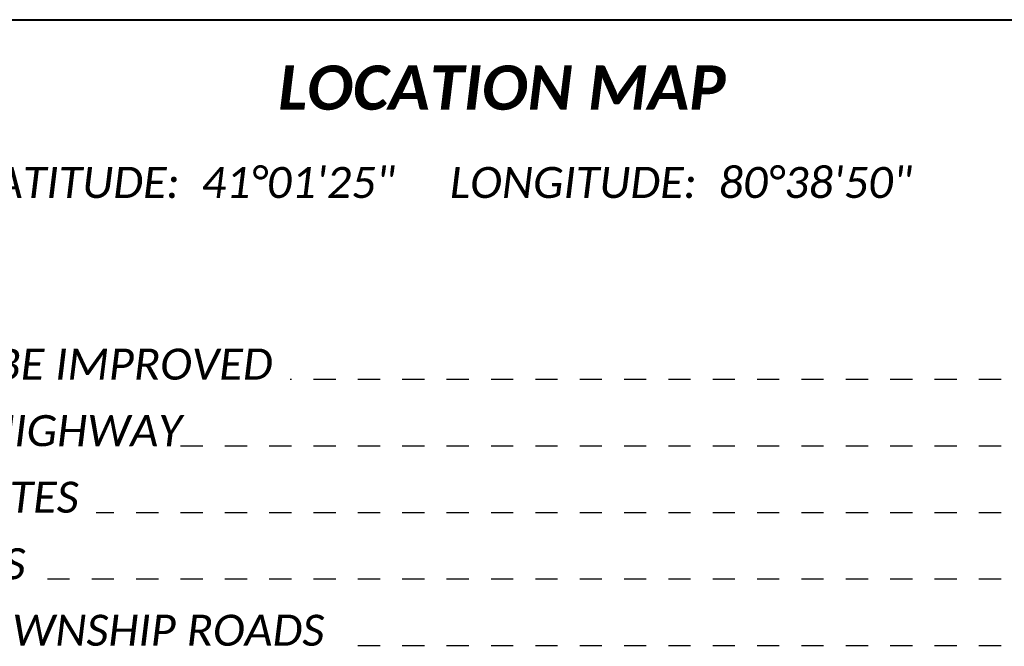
# Paper-space layout 'Title Sheet' of a CAD drawing. Header units: feet. Extents: x 0 to 34, y 0 to 22.
# Tile 10 of 47: x 3.3 to 7.7, y 11.2 to 14. Entities that reach past the tile are written whole.
import ezdxf
from ezdxf.enums import TextEntityAlignment as Align

# ---------------------------------------------------------------- set-up
doc = ezdxf.new("R2010")
doc.units = ezdxf.units.FT
doc.header["$MEASUREMENT"] = 0
doc.linetypes.add('OhDOT_USTN2', pattern=[0.11, 0.069, -0.041])
doc.layers.add('SH_Data', color=7, linetype='Continuous')
doc.layers.add('SH_Text', color=7, linetype='Continuous')
doc.styles.add('Style-Calibri IF', font='calibrii.ttf')

psp = doc.layouts.new('Title Sheet')

# ---------------------------------------------------------------- linework, layer by layer
at = {"layer": 'SH_Data', "color": 7, "linetype": 'Continuous', "lineweight": 40}
psp.add_line((2, 14), (9, 14), dxfattribs=at)
at = {"layer": 'SH_Data', "color": 7, "linetype": 'OhDOT_USTN2'}
for p, q in [((7.7, 12.3767), (4.4937, 12.3767)), ((7.7, 12.0767), (3.9895, 12.0767)), ((7.7, 11.7767), (3.6192, 11.7767)), ((7.7, 11.4767), (3.3288, 11.4767)), ((7.7, 11.1767), (4.7452, 11.1767))]:
    psp.add_line(p, q, dxfattribs=at)

# ---------------------------------------------------------------- texts
at = {"layer": 'SH_Text', "lineweight": 0, "style": 'Style-Calibri IF'}
psp.add_text('LATITUDE:  41°01\'25"     LONGITUDE:  80°38\'50"', height=0.14, dxfattribs=at).set_placement((3.071, 13.2659), align=Align.MIDDLE_LEFT)
for s, p in [('PORTION TO BE IMPROVED', (1.9944, 12.3767)), ('INTERSTATE HIGHWAY', (1.9944, 12.0767)), ('FEDERAL ROUTES', (1.9944, 11.7767)), ('STATE ROUTES', (1.9944, 11.4767)), ('COUNTY & TOWNSHIP ROADS', (1.9944, 11.1767))]:
    psp.add_text(s, height=0.14, dxfattribs=at).set_placement(p)
at = {"layer": 'SH_Text', "insert": (5.4494, 13.7937), "char_height": 0.2, "width": 2.564906, "attachment_point": 2, "style": 'Style-Calibri IF'}
psp.add_mtext('{\\fCalibri|b1|i1|c0|p39;LOCATION MAP}', dxfattribs=at)

doc.saveas('drawing.dxf')
